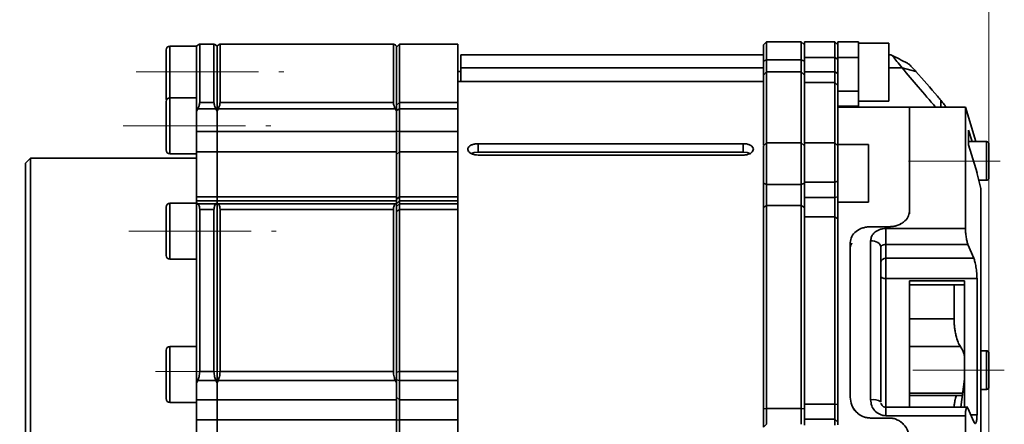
# Model space of a CAD drawing. Header units: millimetres. Extents: x -594 to 604, y -420 to 420.
# Tile 21 of 43: x -115 to -18, y 279 to 319. Entities that reach past the tile are written whole.
import ezdxf

# ---------------------------------------------------------------- set-up
doc = ezdxf.new("R2010")
doc.units = ezdxf.units.MM
doc.linetypes.add('点画线', pattern=[18, 12, -2, 2, -2])
doc.layers.get('0').update_dxf_attribs({"lineweight": 35})
for name, color, linetype, lineweight in [('中心线层', 1, '点画线', 18), ('尺寸线层', 3, 'Continuous', 18), ('粗实线层', 7, 'Continuous', 35)]:
    doc.layers.add(name, color=color, linetype=linetype, lineweight=lineweight)
doc.styles.add('标准', font='txt', dxfattribs={"width": 0.667})
doc.dimstyles.new('GB_尺寸', dxfattribs={"dimtxt": 3.5, "dimasz": 4, "dimexe": 2, "dimexo": 0, "dimtad": 1, "dimdsep": 46, "dimtxsty": '标准', "dimblk": '_CAXARROW', "dimcen": 0, "dimdle": 6, "dimazin": 2, "dimtfac": 0.707107, "dimtdec": 3, "dimtmove": 2, "dimatfit": 3, "dimfxl": 0, "dimfrac": 2, "dimtolj": 1, "dimtzin": 0, "dimarcsym": 0})

# ---------------------------------------------------------------- blocks, each defined once
blk = doc.blocks.new('*X34')
at = {"layer": '尺寸线层', "linetype": 'Continuous'}
for points in [[(-220.485, 344.907), (-216.485, 345.407), (-216.485, 344.407)], [(-19.877, 344.907), (-23.877, 345.407), (-23.877, 344.407)]]:
    blk.add_hatch(color=0, dxfattribs=at).paths.add_polyline_path(points, flags=0)
at = {"layer": '尺寸线层', "color": 0, "linetype": 'Continuous'}
for p, q in [((-220.485, 192.159), (-220.485, 346.907)), ((-19.877, 262.73), (-19.877, 346.907)), ((-220.485, 344.907), (-19.877, 344.907))]:
    blk.add_line(p, q, dxfattribs=at)
at = {"layer": '尺寸线层', "color": 0, "insert": (-120.181, 347.264), "char_height": 3.5, "width": 16.33393, "attachment_point": 5, "line_spacing_factor": 1.15057, "style": '标准'}
blk.add_mtext('\\T1.1;200.5', dxfattribs=at)
blk = doc.blocks.new('_CAXARROW')
blk.add_hatch(color=0).paths.add_polyline_path([(0, 0), (-1, 0.125), (-1, -0.125)], flags=0)

msp = doc.modelspace()

# ---------------------------------------------------------------- linework, layer by layer
at = {"layer": '中心线层'}
for p, q in [((-103.503, 313.504), (-89.036, 313.504)), ((-104.779, 308.208), (-90.312, 308.208)), ((-18.766, 304.76), (-27.749, 304.76)), ((-104.24, 297.87), (-89.773, 297.87)), ((-101.615, 284.114), (-87.148, 284.114)), ((-18.366, 284.241), (-27.349, 284.241))]:
    msp.add_line(p, q, dxfattribs=at)
at = {"layer": '粗实线层'}
for p, q in [((-97.577, 316.039), (-100.202, 316.039)), ((-100.202, 316.039), (-100.202, 310.969)), ((-97.464, 316.135), (-97.577, 316.044)), ((-97.577, 316.039), (-97.577, 315.733)), ((-95.846, 316.238), (-97.3, 316.238)), ((-97.277, 316.223), (-97.277, 310.492)), ((-95.877, 316.223), (-97.277, 316.223)), ((-95.877, 316.223), (-95.877, 310.492)), ((-95.877, 316.223), (-95.846, 316.221)), ((-95.812, 316.219), (-95.69, 316.135)), ((-95.577, 316.044), (-95.69, 316.135)), ((-95.464, 316.135), (-95.577, 316.044)), ((-95.577, 316.044), (-95.577, 309.667)), ((-95.577, 309.667), (-95.577, 316.044)), ((-78.246, 316.238), (-95.3, 316.238)), ((-95.277, 316.223), (-95.277, 310.492)), ((-78.277, 316.223), (-95.277, 316.223)), ((-78.277, 316.223), (-78.277, 310.492)), ((-78.277, 316.223), (-78.246, 316.221)), ((-78.212, 316.219), (-78.09, 316.135)), ((-77.977, 316.044), (-78.09, 316.135)), ((-77.677, 316.235), (-77.977, 315.936)), ((-77.677, 316.223), (-77.977, 315.925)), ((-77.977, 316.044), (-77.977, 309.667)), ((-77.977, 315.925), (-77.977, 310.234)), ((-77.977, 315.925), (-77.977, 315.911)), ((-71.977, 316.238), (-77.677, 316.238)), ((-77.677, 316.238), (-77.677, 316.223)), ((-77.677, 316.223), (-77.677, 310.492)), ((-71.977, 316.223), (-77.677, 316.223)), ((-71.977, 316.223), (-71.977, 316.238)), ((-71.977, 316.223), (-71.977, 310.492)), ((-41.677, 316.469), (-41.977, 316.169)), ((-41.977, 316.17), (-41.977, 314.564)), ((-38.277, 316.469), (-41.677, 316.469)), ((-41.677, 316.469), (-41.677, 314.685)), ((-37.977, 316.169), (-38.277, 316.469)), ((-38.277, 316.469), (-38.277, 314.685)), ((-34.977, 316.468), (-37.977, 316.468)), ((-37.977, 316.448), (-37.977, 314.904)), ((-34.677, 316.168), (-34.977, 316.468)), ((-34.977, 314.904), (-34.977, 316.468)), ((-32.677, 316.469), (-34.677, 316.469)), ((-34.677, 316.469), (-34.677, 314.904)), ((-34.677, 316.15), (-34.677, 314.761)), ((-32.677, 316.469), (-32.677, 314.904)), ((-29.677, 316.309), (-32.677, 316.309)), ((-29.677, 311.406), (-29.677, 316.309)), ((-100.577, 315.658), (-100.577, 310.921)), ((-97.577, 315.733), (-97.577, 310.969)), ((-41.977, 315.183), (-71.677, 315.183)), ((-71.677, 313.895), (-71.677, 315.183)), ((-37.977, 314.904), (-34.977, 314.904)), ((-37.977, 314.904), (-37.977, 313.526)), ((-34.977, 314.904), (-34.677, 314.761)), ((-34.977, 313.504), (-34.977, 314.904)), ((-34.677, 314.904), (-32.677, 314.904)), ((-34.677, 311.991), (-34.677, 314.904)), ((-32.677, 314.904), (-32.677, 311.611)), ((-29.52, 315.183), (-29.677, 315.183)), ((-71.677, 312.547), (-71.677, 313.895)), ((-71.677, 313.895), (-41.977, 313.895)), ((-41.977, 314.564), (-41.677, 314.685)), ((-41.977, 313.199), (-41.977, 314.564)), ((-41.677, 313.499), (-41.677, 314.685)), ((-41.677, 314.685), (-38.277, 314.685)), ((-38.277, 313.499), (-38.277, 314.685)), ((-38.277, 314.685), (-37.977, 314.564)), ((-29.677, 313.895), (-28.391, 313.895)), ((-28.391, 313.895), (-27.028, 313.541)), ((-71.677, 313.559), (-71.977, 313.559)), ((-41.677, 313.499), (-41.977, 313.199)), ((-41.977, 306.274), (-41.977, 313.199)), ((-41.677, 313.499), (-41.677, 306.548)), ((-38.277, 313.499), (-41.677, 313.499)), ((-38.277, 313.499), (-38.277, 306.548)), ((-37.977, 313.199), (-38.277, 313.499)), ((-37.977, 313.504), (-37.977, 313.199)), ((-37.977, 313.504), (-34.977, 313.504)), ((-37.977, 313.199), (-37.977, 306.465)), ((-34.977, 313.504), (-34.977, 312.466)), ((-34.977, 313.504), (-34.677, 313.361)), ((-34.677, 313.361), (-34.677, 312.166)), ((-41.977, 312.547), (-71.977, 312.547)), ((-34.977, 312.466), (-37.977, 312.466)), ((-37.977, 312.466), (-37.977, 306.465)), ((-34.977, 306.549), (-34.977, 312.466)), ((-34.677, 312.166), (-34.977, 312.466)), ((-34.677, 312.166), (-34.677, 306.273)), ((-97.577, 310.969), (-100.202, 310.969)), ((-100.202, 310.969), (-100.202, 305.469)), ((-32.677, 311.611), (-34.677, 311.611)), ((-32.677, 311.611), (-32.677, 310.133)), ((-29.677, 310.629), (-29.677, 311.406)), ((-100.577, 310.59), (-100.577, 305.825)), ((-100.577, 310.571), (-100.577, 310.187)), ((-97.577, 310.923), (-97.577, 309.994)), ((-97.577, 309.994), (-97.577, 309.667)), ((-95.877, 310.492), (-97.277, 310.492)), ((-78.277, 310.492), (-95.277, 310.492)), ((-77.977, 310.234), (-77.677, 310.492)), ((-77.977, 310.234), (-77.977, 309.717)), ((-77.677, 310.492), (-77.677, 309.883)), ((-77.677, 310.492), (-71.977, 310.492)), ((-71.977, 309.883), (-71.977, 310.492)), ((-34.677, 310.133), (-32.677, 310.133)), ((-27.677, 310.047), (-34.677, 310.047)), ((-32.677, 310.629), (-29.677, 310.629)), ((-32.677, 310.133), (-32.677, 310.047)), ((-22.177, 310.047), (-27.677, 310.047)), ((-27.677, 310.037), (-27.677, 299.817)), ((-24.603, 310.742), (-24.604, 310.047)), ((-21.163, 306.666), (-22.177, 310.047)), ((-22.177, 305.528), (-22.177, 310.047)), ((-97.577, 309.667), (-97.464, 309.883)), ((-97.577, 309.667), (-97.577, 307.642)), ((-95.69, 309.883), (-97.464, 309.883)), ((-95.577, 309.667), (-95.69, 309.883)), ((-95.577, 309.667), (-95.464, 309.883)), ((-95.577, 309.667), (-95.577, 307.642)), ((-95.577, 309.667), (-95.577, 307.642)), ((-78.09, 309.883), (-95.464, 309.883)), ((-77.977, 309.667), (-78.09, 309.883)), ((-77.677, 309.883), (-77.977, 309.717)), ((-77.977, 309.717), (-77.977, 307.7)), ((-77.977, 309.667), (-77.977, 307.642)), ((-77.677, 309.883), (-77.677, 307.642)), ((-71.977, 309.883), (-77.677, 309.883)), ((-71.977, 309.883), (-71.977, 307.642)), ((-27.677, 309.837), (-27.677, 299.817)), ((-97.577, 307.642), (-95.577, 307.642)), ((-97.577, 305.652), (-97.577, 307.642)), ((-95.577, 307.642), (-95.577, 305.652)), ((-95.577, 307.642), (-77.977, 307.642)), ((-95.577, 305.652), (-95.577, 307.642)), ((-77.977, 307.7), (-77.677, 307.642)), ((-77.977, 307.642), (-77.977, 305.652)), ((-77.677, 305.652), (-77.677, 307.642)), ((-77.677, 307.642), (-71.977, 307.642)), ((-71.977, 307.642), (-71.977, 305.652)), ((-21.877, 307.793), (-21.52, 306.666)), ((-21.877, 306.335), (-21.877, 307.793)), ((-69.977, 306.462), (-43.977, 306.462)), ((-69.977, 305.642), (-69.977, 306.462)), ((-43.977, 306.462), (-43.977, 305.642)), ((-41.677, 306.546), (-41.977, 306.246)), ((-41.977, 306.212), (-41.977, 302.577)), ((-38.277, 306.548), (-41.677, 306.548)), ((-41.677, 306.548), (-41.677, 302.469)), ((-38.277, 306.548), (-38.277, 302.469)), ((-37.977, 306.245), (-38.277, 306.544)), ((-34.977, 306.549), (-37.977, 306.549)), ((-37.977, 306.537), (-37.977, 302.701)), ((-34.677, 306.249), (-34.977, 306.549)), ((-34.977, 302.701), (-34.977, 306.549)), ((-31.677, 306.388), (-34.677, 306.388)), ((-34.677, 306.388), (-34.677, 301.963)), ((-34.677, 306.238), (-34.677, 302.786)), ((-31.677, 300.708), (-31.677, 306.388)), ((-20.127, 306.666), (-21.877, 306.666)), ((-21.15, 304.037), (-21.877, 306.335)), ((-20.127, 302.866), (-20.127, 306.666)), ((-19.877, 306.404), (-19.877, 303.116)), ((-100.202, 305.469), (-97.577, 305.469)), ((-95.577, 305.652), (-97.577, 305.652)), ((-97.577, 305.652), (-97.577, 301.234)), ((-95.577, 305.652), (-95.577, 301.234)), ((-77.977, 305.652), (-95.577, 305.652)), ((-95.577, 305.652), (-95.577, 301.234)), ((-77.677, 305.652), (-77.977, 305.411)), ((-77.977, 305.652), (-77.977, 301.234)), ((-77.677, 305.652), (-77.677, 301.234)), ((-71.977, 305.652), (-77.677, 305.652)), ((-71.977, 305.652), (-71.977, 301.234)), ((-43.977, 305.642), (-69.977, 305.642)), ((-43.977, 305.346), (-69.977, 305.346)), ((-22.177, 301.599), (-22.177, 305.528)), ((-113.877, 305.047), (-114.377, 304.547)), ((-114.377, 273.547), (-114.377, 304.547)), ((-97.577, 305.047), (-113.877, 305.047)), ((-113.877, 305.047), (-113.877, 273.547)), ((-20.677, 302.068), (-21.15, 304.037)), ((-21.04, 303.594), (-21.15, 304.037)), ((-41.977, 302.577), (-41.677, 302.469)), ((-41.977, 300.205), (-41.977, 302.577)), ((-41.677, 300.407), (-41.677, 302.469)), ((-41.677, 302.469), (-38.277, 302.469)), ((-38.277, 302.469), (-37.977, 302.577)), ((-38.277, 300.407), (-38.277, 302.469)), ((-37.977, 302.701), (-34.977, 302.701)), ((-37.977, 302.701), (-37.977, 301.196)), ((-34.977, 302.701), (-34.677, 302.786)), ((-34.977, 301.172), (-34.977, 302.701)), ((-20.848, 302.866), (-20.127, 302.866)), ((-34.677, 301.936), (-34.677, 301.257)), ((-22.177, 298.143), (-22.177, 301.599)), ((-20.677, 302.068), (-20.677, 301.147)), ((-97.577, 300.62), (-100.202, 300.62)), ((-100.202, 300.62), (-100.202, 295.12)), ((-97.577, 301.234), (-95.577, 301.234)), ((-97.577, 300.87), (-97.577, 301.234)), ((-95.577, 300.87), (-97.577, 300.87)), ((-97.577, 300.87), (-97.577, 300.658)), ((-97.464, 300.555), (-97.577, 300.658)), ((-97.577, 300.658), (-97.577, 300.176)), ((-97.464, 300.555), (-95.69, 300.555)), ((-95.577, 300.658), (-95.69, 300.555)), ((-95.577, 301.234), (-95.577, 300.87)), ((-95.577, 301.234), (-77.977, 301.234)), ((-95.577, 300.87), (-95.577, 301.234)), ((-77.977, 300.87), (-95.577, 300.87)), ((-95.577, 300.87), (-95.577, 300.658)), ((-95.577, 300.87), (-95.577, 300.658)), ((-95.577, 300.658), (-95.577, 282.985)), ((-95.464, 300.555), (-95.577, 300.658)), ((-95.577, 282.985), (-95.577, 300.658)), ((-95.464, 300.555), (-78.09, 300.555)), ((-77.977, 300.658), (-78.09, 300.555)), ((-77.977, 301.026), (-77.677, 301.234)), ((-77.977, 301.234), (-77.977, 300.87)), ((-77.677, 300.87), (-77.977, 300.57)), ((-77.977, 300.87), (-77.977, 300.658)), ((-77.977, 300.658), (-77.977, 282.985)), ((-77.977, 300.615), (-77.977, 300.286)), ((-77.977, 300.286), (-77.677, 300.555)), ((-77.677, 300.87), (-77.677, 301.234)), ((-77.677, 301.234), (-71.977, 301.234)), ((-71.977, 300.87), (-77.677, 300.87)), ((-77.677, 300.87), (-77.677, 300.555)), ((-77.677, 300.555), (-77.677, 299.995)), ((-77.677, 300.555), (-71.977, 300.555)), ((-71.977, 301.234), (-71.977, 300.87)), ((-71.977, 300.87), (-71.977, 300.555)), ((-71.977, 299.995), (-71.977, 300.555)), ((-41.677, 300.407), (-41.977, 300.205)), ((-38.277, 300.407), (-41.677, 300.407)), ((-41.677, 300.407), (-41.677, 280.493)), ((-38.277, 300.407), (-38.277, 280.493)), ((-37.977, 300.205), (-38.277, 300.407)), ((-37.977, 301.172), (-37.977, 300.205)), ((-37.977, 301.172), (-34.977, 301.172)), ((-37.977, 301.172), (-37.977, 299.287)), ((-34.977, 301.172), (-34.677, 301.257)), ((-34.977, 301.172), (-34.977, 299.287)), ((-34.677, 301.257), (-34.677, 299.089)), ((-34.677, 300.708), (-31.677, 300.708)), ((-20.677, 301.147), (-20.677, 296.783)), ((-100.577, 300.246), (-100.577, 295.492)), ((-97.577, 300.176), (-97.577, 298.706)), ((-97.277, 299.995), (-97.277, 284.114)), ((-95.877, 299.995), (-97.277, 299.995)), ((-95.877, 299.995), (-95.877, 284.114)), ((-95.277, 299.995), (-95.277, 284.114)), ((-78.277, 299.995), (-95.277, 299.995)), ((-78.277, 299.995), (-78.277, 284.114)), ((-77.977, 300.286), (-77.977, 299.811)), ((-77.677, 299.995), (-77.977, 299.811)), ((-77.977, 299.811), (-77.977, 284.04)), ((-71.977, 299.995), (-77.677, 299.995)), ((-77.677, 299.995), (-77.677, 284.114)), ((-71.977, 299.995), (-71.977, 284.114)), ((-41.977, 280.441), (-41.977, 300.205)), ((-37.977, 300.205), (-37.977, 280.441)), ((-27.677, 299.817), (-27.677, 299.583)), ((-97.577, 298.706), (-97.577, 285.375)), ((-34.977, 299.287), (-37.977, 299.287)), ((-37.977, 299.287), (-37.977, 280.914)), ((-34.977, 280.914), (-34.977, 299.287)), ((-34.677, 299.089), (-34.977, 299.287)), ((-34.677, 299.089), (-34.677, 280.857)), ((-31.477, 298.312), (-29.677, 298.312)), ((-29.977, 298.143), (-22.177, 298.143)), ((-29.977, 298.143), (-29.977, 296.571)), ((-33.477, 296.751), (-33.477, 289.6)), ((-33.477, 296.751), (-33.477, 281.577)), ((-31.477, 296.94), (-31.477, 289.6)), ((-29.977, 296.571), (-21.936, 296.571)), ((-29.977, 296.571), (-29.977, 295.227)), ((-21.936, 296.571), (-21.359, 295.227)), ((-20.677, 296.783), (-20.677, 274.58)), ((-20.677, 296.514), (-20.677, 296.258)), ((-30.477, 296.299), (-30.477, 281.125)), ((-100.202, 295.12), (-97.577, 295.12)), ((-29.977, 295.227), (-21.359, 295.227)), ((-29.977, 293.22), (-29.977, 295.227)), ((-21.044, 293.22), (-29.977, 293.22)), ((-29.977, 293.22), (-29.977, 280.6)), ((-27.674, 292.991), (-27.674, 280.6)), ((-22.274, 292.991), (-27.674, 292.991)), ((-27.674, 292.991), (-27.674, 292.623)), ((-27.674, 292.623), (-27.674, 280.6)), ((-22.274, 292.623), (-27.674, 292.623)), ((-23.293, 292.623), (-23.293, 289.288)), ((-22.274, 280.6), (-22.274, 292.991)), ((-21.044, 279.842), (-21.044, 293.22)), ((-33.477, 289.6), (-33.477, 281.577)), ((-31.477, 289.508), (-31.477, 289.6)), ((-31.477, 289.508), (-31.477, 281.338)), ((-27.674, 289.288), (-23.293, 289.288)), ((-100.577, 286.199), (-100.577, 281.44)), ((-97.577, 286.568), (-100.202, 286.568)), ((-100.202, 286.568), (-100.202, 281.068)), ((-22.671, 286.546), (-27.674, 286.546)), ((-20.127, 286.141), (-20.677, 286.141)), ((-20.127, 282.341), (-20.127, 286.141)), ((-19.877, 285.878), (-19.877, 284.943)), ((-97.577, 285.375), (-97.577, 283.588)), ((-19.877, 284.943), (-19.877, 282.56)), ((-95.877, 284.114), (-97.277, 284.114)), ((-78.277, 284.114), (-95.277, 284.114)), ((-77.977, 284.04), (-77.677, 284.114)), ((-77.977, 284.04), (-77.977, 283.289)), ((-77.677, 284.114), (-71.977, 284.114)), ((-77.677, 284.114), (-77.677, 283.23)), ((-71.977, 283.23), (-71.977, 284.114)), ((-97.577, 283.588), (-97.577, 282.985)), ((-97.577, 282.985), (-97.464, 283.23)), ((-97.577, 282.985), (-97.577, 281.329)), ((-95.69, 283.23), (-97.464, 283.23)), ((-95.577, 282.985), (-95.69, 283.23)), ((-95.577, 282.985), (-95.464, 283.23)), ((-95.577, 282.985), (-95.577, 281.329)), ((-95.577, 282.985), (-95.577, 281.329)), ((-78.09, 283.23), (-95.464, 283.23)), ((-77.977, 282.985), (-78.09, 283.23)), ((-77.677, 283.23), (-77.977, 283.289)), ((-77.977, 283.289), (-77.977, 281.578)), ((-77.977, 282.985), (-77.977, 281.329)), ((-77.677, 283.23), (-77.677, 281.329)), ((-71.977, 283.23), (-77.677, 283.23)), ((-71.977, 283.23), (-71.977, 281.329)), ((-22.274, 283.368), (-22.62, 280.6)), ((-27.674, 281.997), (-22.445, 281.997)), ((-20.677, 282.341), (-20.127, 282.341)), ((-100.202, 281.068), (-97.577, 281.068)), ((-97.577, 281.329), (-95.577, 281.329)), ((-97.577, 279.377), (-97.577, 281.329)), ((-95.577, 281.329), (-95.577, 279.377)), ((-95.577, 281.329), (-77.977, 281.329)), ((-95.577, 279.377), (-95.577, 281.329)), ((-77.977, 281.578), (-77.677, 281.329)), ((-77.977, 281.329), (-77.977, 279.377)), ((-77.677, 281.329), (-71.977, 281.329)), ((-77.677, 279.377), (-77.677, 281.329)), ((-71.977, 281.329), (-71.977, 279.377)), ((-27.674, 281.741), (-22.478, 281.741)), ((-41.977, 280.441), (-41.677, 280.493)), ((-41.977, 278.638), (-41.977, 280.441)), ((-41.677, 278.926), (-41.677, 280.493)), ((-41.677, 280.493), (-38.277, 280.493)), ((-38.277, 280.493), (-37.977, 280.441)), ((-38.277, 278.926), (-38.277, 280.493)), ((-37.977, 280.914), (-34.977, 280.914)), ((-37.977, 280.914), (-37.977, 279.429)), ((-37.977, 280.441), (-37.977, 279.429)), ((-34.977, 280.914), (-34.977, 279.429)), ((-34.977, 280.914), (-34.677, 280.857)), ((-34.677, 280.857), (-34.677, 279.15)), ((-21.933, 280.6), (-29.977, 280.6)), ((-29.977, 279.771), (-29.977, 280.6)), ((-21.359, 279.154), (-21.936, 280.498)), ((-95.577, 279.377), (-97.577, 279.377)), ((-97.577, 279.377), (-97.577, 272.711)), ((-95.577, 279.377), (-95.577, 272.711)), ((-77.977, 279.377), (-95.577, 279.377)), ((-95.577, 279.377), (-95.577, 272.711)), ((-77.677, 279.377), (-77.977, 279.334)), ((-77.977, 279.377), (-77.977, 272.711)), ((-77.677, 279.377), (-77.677, 272.711)), ((-71.977, 279.377), (-77.677, 279.377)), ((-71.977, 279.377), (-71.977, 272.711)), ((-34.977, 279.429), (-37.977, 279.429)), ((-37.977, 279.422), (-37.977, 278.848)), ((-34.677, 279.15), (-34.977, 279.429)), ((-34.977, 278.848), (-34.977, 279.429)), ((-34.677, 279.15), (-34.677, 278.888)), ((-29.677, 279.545), (-31.477, 279.545)), ((-22.177, 279.771), (-29.977, 279.771)), ((-22.177, 274.794), (-22.177, 279.771)), ((-21.654, 279.842), (-21.044, 279.842)), ((-41.677, 278.926), (-41.977, 278.638))]:
    msp.add_line(p, q, dxfattribs=at)
for points in [[(-69.977, 305.642), (-70.36, 305.6), (-70.644, 305.5)], [(-43.308, 305.499), (-43.594, 305.6), (-43.977, 305.642)], [(-31.477, 296.94), (-31.282, 296.927), (-31.094, 296.891), (-30.921, 296.832), (-30.77, 296.752), (-30.646, 296.655), (-30.553, 296.544), (-30.496, 296.424), (-30.477, 296.299)], [(-30.477, 293.44), (-30.467, 293.397), (-30.439, 293.355), (-30.393, 293.317), (-30.331, 293.284), (-30.255, 293.257), (-30.168, 293.236), (-30.075, 293.224), (-29.977, 293.22)]]:
    msp.add_lwpolyline(points, dxfattribs=at)
for centre, radius, start, end in [((-100.202, 315.664), 0.375, 90, 180), ((-100.202, 310.594), 0.375, 90, 180), ((-100.202, 310.914), 0.375, 180, 205.28436), ((-20.127, 306.416), 0.25, 0, 90), ((-100.202, 305.844), 0.375, 180, 270), ((-20.127, 303.116), 0.25, 270, 360), ((-100.202, 300.245), 0.375, 90, 180), ((-100.202, 295.495), 0.375, 180, 270), ((-30.001, 294.751), 0.477, 87.09198, 176.76168), ((-100.202, 286.193), 0.375, 90, 180), ((-20.127, 285.891), 0.25, 0, 90), ((-20.127, 282.591), 0.25, 270, 360), ((-100.202, 281.443), 0.375, 180, 270), ((-31.238, 280.007), 1.353, 55.7414, 100.16101)]:
    msp.add_arc(centre, radius, start, end, dxfattribs=at)
for points, knots in [([(-97.464, 316.135), (-97.403, 316.178), (-97.299, 316.254), (-97.283, 316.232), (-97.277, 316.223)], [0, 0, 0, 0, 0.1275497, 0.2209306, 0.2209306, 0.2209306, 0.2209306]), ([(-95.464, 316.135), (-95.403, 316.178), (-95.299, 316.254), (-95.283, 316.232), (-95.277, 316.223)], [0, 0, 0, 0, 0.1275497, 0.2209306, 0.2209306, 0.2209306, 0.2209306]), ([(-28.391, 313.895), (-28.569, 314.122), (-28.905, 314.553), (-29.278, 314.995), (-29.488, 315.207), (-29.515, 315.167), (-29.52, 315.161)], [0, 0, 0, 0, 0.582054, 1.100242, 1.621044, 1.727458, 1.727458, 1.727458, 1.727458]), ([(-27.867, 314.368), (-28.139, 314.502), (-28.685, 314.772), (-29.229, 315.041), (-29.501, 315.176)], [0, 0, 0, 0, 0.910921, 1.823111, 1.823111, 1.823111, 1.823111]), ([(-25.099, 310.047), (-25.668, 310.709), (-26.769, 311.988), (-27.863, 313.274), (-28.391, 313.895)], [0, 0, 0, 0, 2.617244, 5.063628, 5.063628, 5.063628, 5.063628]), ([(-27.87, 314.364), (-27.856, 314.358), (-27.797, 314.333), (-27.583, 314.143), (-27.302, 313.853), (-27.095, 313.618), (-27.028, 313.541)], [0, 0, 0, 0, 0.105366, 0.452159, 0.944415, 1.182286, 1.182286, 1.182286, 1.182286]), ([(-27.028, 313.541), (-26.328, 312.734), (-25.519, 311.802), (-24.712, 310.868), (-24.603, 310.742)], [0, 0, 0, 0, 3.202744, 3.702876, 3.702876, 3.702876, 3.702876]), ([(-97.277, 310.492), (-97.289, 310.391), (-97.31, 310.214), (-97.418, 309.982), (-97.464, 309.883)], [0, 0, 0, 0, 0.3690604, 0.6409097, 0.6409097, 0.6409097, 0.6409097]), ([(-95.877, 310.492), (-95.865, 310.391), (-95.844, 310.214), (-95.736, 309.982), (-95.69, 309.883)], [0, 0, 0, 0, 0.3690604, 0.6409097, 0.6409097, 0.6409097, 0.6409097]), ([(-95.277, 310.492), (-95.289, 310.391), (-95.31, 310.214), (-95.418, 309.982), (-95.464, 309.883)], [0, 0, 0, 0, 0.3690604, 0.6409097, 0.6409097, 0.6409097, 0.6409097]), ([(-78.277, 310.492), (-78.265, 310.391), (-78.244, 310.214), (-78.136, 309.982), (-78.09, 309.883)], [0, 0, 0, 0, 0.3690604, 0.6409097, 0.6409097, 0.6409097, 0.6409097]), ([(-24.603, 310.742), (-24.541, 310.668), (-24.427, 310.535), (-24.272, 310.335), (-24.153, 310.167), (-24.106, 310.087), (-24.083, 310.047)], [0, 0, 0, 0, 0.2794067, 0.5079985, 0.6902342, 0.8691587, 0.8691587, 0.8691587, 0.8691587]), ([(-69.977, 305.346), (-70.089, 305.352), (-70.314, 305.365), (-70.614, 305.465), (-70.841, 305.61), (-70.971, 305.789), (-70.989, 305.98), (-70.893, 306.161), (-70.694, 306.313), (-70.414, 306.419), (-70.159, 306.458), (-70.012, 306.461), (-69.977, 306.462)], [0, 0, 0, 0, 0.267682, 0.535361, 0.803096, 1.070866, 1.338577, 1.606225, 1.873906, 2.141664, 2.409423, 2.493578, 2.493578, 2.493578, 2.493578]), ([(-43.977, 306.462), (-43.865, 306.456), (-43.64, 306.444), (-43.34, 306.351), (-43.113, 306.213), (-42.983, 306.039), (-42.965, 305.849), (-43.061, 305.664), (-43.26, 305.505), (-43.54, 305.392), (-43.795, 305.349), (-43.942, 305.346), (-43.977, 305.346)], [0, 0, 0, 0, 0.267685, 0.535368, 0.803106, 1.070881, 1.338595, 1.606247, 1.873931, 2.141693, 2.409455, 2.493612, 2.493612, 2.493612, 2.493612]), ([(-97.464, 300.555), (-97.403, 300.471), (-97.299, 300.326), (-97.283, 300.093), (-97.277, 299.995)], [0, 0, 0, 0, 0.347443, 0.6018108, 0.6018108, 0.6018108, 0.6018108]), ([(-95.877, 299.995), (-95.865, 300.127), (-95.844, 300.356), (-95.736, 300.496), (-95.69, 300.555)], [0, 0, 0, 0, 0.3465796, 0.6018695, 0.6018695, 0.6018695, 0.6018695]), ([(-95.464, 300.555), (-95.403, 300.471), (-95.299, 300.326), (-95.283, 300.093), (-95.277, 299.995)], [0, 0, 0, 0, 0.347443, 0.6018108, 0.6018108, 0.6018108, 0.6018108]), ([(-78.277, 299.995), (-78.265, 300.127), (-78.244, 300.356), (-78.136, 300.496), (-78.09, 300.555)], [0, 0, 0, 0, 0.3465796, 0.6018695, 0.6018695, 0.6018695, 0.6018695]), ([(-27.677, 299.817), (-27.705, 299.628), (-27.76, 299.251), (-28.137, 298.83), (-28.538, 298.571), (-28.89, 298.425), (-29.274, 298.329), (-29.543, 298.317), (-29.677, 298.312)], [0, 0, 0, 0, 0.690634, 1.378848, 1.724804, 2.068156, 2.413506, 2.757974, 2.757974, 2.757974, 2.757974]), ([(-29.677, 298.312), (-29.545, 298.318), (-29.276, 298.33), (-28.889, 298.424), (-28.537, 298.573), (-28.134, 298.831), (-27.76, 299.252), (-27.705, 299.629), (-27.677, 299.817)], [0, 0, 0, 0, 0.339988, 0.689633, 1.039353, 1.37882, 2.068097, 2.757624, 2.757624, 2.757624, 2.757624]), ([(-31.477, 298.312), (-31.611, 298.306), (-31.878, 298.294), (-32.387, 298.169), (-32.938, 297.878), (-33.39, 297.363), (-33.448, 296.955), (-33.477, 296.751)], [0, 0, 0, 0, 0.352938, 0.705841, 1.405608, 2.106284, 2.80459, 2.80459, 2.80459, 2.80459]), ([(-33.477, 296.751), (-33.448, 296.956), (-33.389, 297.365), (-32.936, 297.881), (-32.382, 298.171), (-31.874, 298.293), (-31.608, 298.306), (-31.477, 298.312)], [0, 0, 0, 0, 0.701267, 1.402804, 2.102021, 2.458126, 2.804291, 2.804291, 2.804291, 2.804291]), ([(-31.477, 296.94), (-31.455, 297.095), (-31.413, 297.402), (-31.086, 297.797), (-30.676, 298.024), (-30.289, 298.129), (-30.08, 298.138), (-29.977, 298.143)], [0, 0, 0, 0, 0.532747, 1.053571, 1.577957, 1.855528, 2.126848, 2.126848, 2.126848, 2.126848]), ([(-22.177, 298.143), (-22.176, 298.086), (-22.174, 297.969), (-22.159, 297.756), (-22.135, 297.52), (-22.103, 297.28), (-22.065, 297.053), (-22.023, 296.855), (-21.979, 296.686), (-21.95, 296.609), (-21.936, 296.571)], [0, 0, 0, 0, 0.186304, 0.38121, 0.585008, 0.797949, 0.998559, 1.197026, 1.396774, 1.596411, 1.596411, 1.596411, 1.596411]), ([(-33.477, 296.072), (-33.471, 296.284), (-33.464, 296.511), (-33.309, 296.688), (-33.3, 296.699)], [0, 0, 0, 0, 0.6224716, 0.6642078, 0.6642078, 0.6642078, 0.6642078]), ([(-30.477, 296.299), (-30.47, 296.335), (-30.456, 296.407), (-30.362, 296.482), (-30.257, 296.529), (-30.166, 296.554), (-30.072, 296.568), (-30.008, 296.57), (-29.977, 296.571)], [0, 0, 0, 0, 0.1667526, 0.3288276, 0.4122988, 0.487904, 0.5567934, 0.6204819, 0.6204819, 0.6204819, 0.6204819]), ([(-21.359, 295.227), (-21.32, 295.121), (-21.244, 294.91), (-21.156, 294.465), (-21.102, 294.077), (-21.061, 293.679), (-21.051, 293.402), (-21.044, 293.22)], [0, 0, 0, 0, 0.510012, 1.019261, 1.287005, 1.54658, 2.040016, 2.040016, 2.040016, 2.040016]), ([(-23.293, 289.288), (-23.291, 289.165), (-23.286, 288.917), (-23.25, 288.506), (-23.192, 288.086), (-23.086, 287.548), (-22.912, 286.944), (-22.751, 286.679), (-22.671, 286.546)], [0, 0, 0, 0, 0.343803, 0.68911, 1.055013, 1.422846, 2.133794, 2.843826, 2.843826, 2.843826, 2.843826]), ([(-22.274, 285.64), (-22.318, 285.79), (-22.436, 286.194), (-22.58, 286.41), (-22.671, 286.546)], [0, 0, 0, 0, 0.3678882, 0.99446, 0.99446, 0.99446, 0.99446]), ([(-97.277, 284.114), (-97.289, 283.939), (-97.31, 283.635), (-97.418, 283.351), (-97.464, 283.23)], [0, 0, 0, 0, 0.5229557, 0.908164, 0.908164, 0.908164, 0.908164]), ([(-95.877, 284.114), (-95.865, 283.939), (-95.844, 283.635), (-95.736, 283.351), (-95.69, 283.23)], [0, 0, 0, 0, 0.5229557, 0.908164, 0.908164, 0.908164, 0.908164]), ([(-95.277, 284.114), (-95.289, 283.939), (-95.31, 283.635), (-95.418, 283.351), (-95.464, 283.23)], [0, 0, 0, 0, 0.5229557, 0.908164, 0.908164, 0.908164, 0.908164]), ([(-78.277, 284.114), (-78.265, 283.939), (-78.244, 283.635), (-78.136, 283.351), (-78.09, 283.23)], [0, 0, 0, 0, 0.5229557, 0.908164, 0.908164, 0.908164, 0.908164]), ([(-31.477, 279.545), (-31.607, 279.553), (-31.871, 279.568), (-32.374, 279.731), (-32.929, 280.113), (-33.387, 280.789), (-33.447, 281.315), (-33.477, 281.577)], [0, 0, 0, 0, 0.386648, 0.784013, 1.562696, 2.361973, 3.157551, 3.157551, 3.157551, 3.157551]), ([(-31.477, 279.545), (-31.608, 279.553), (-31.874, 279.569), (-32.383, 279.734), (-32.936, 280.12), (-33.389, 280.796), (-33.448, 281.317), (-33.477, 281.577)], [0, 0, 0, 0, 0.389941, 0.791188, 1.578114, 2.368349, 3.157507, 3.157507, 3.157507, 3.157507]), ([(-29.977, 279.771), (-30.08, 279.777), (-30.289, 279.789), (-30.676, 279.929), (-31.086, 280.23), (-31.413, 280.747), (-31.455, 281.139), (-31.477, 281.338)], [0, 0, 0, 0, 0.306195, 0.620115, 1.212534, 1.800931, 2.402797, 2.402797, 2.402797, 2.402797]), ([(-29.977, 280.6), (-30.001, 280.601), (-30.049, 280.603), (-30.129, 280.622), (-30.206, 280.656), (-30.307, 280.724), (-30.409, 280.844), (-30.447, 280.949), (-30.468, 281.006)], [0, 0, 0, 0, 0.066285, 0.1330154, 0.2041685, 0.2828237, 0.4676136, 0.6843381, 0.6843381, 0.6843381, 0.6843381]), ([(-23.033, 281.741), (-23.059, 281.698), (-23.118, 281.599), (-23.192, 281.355), (-23.249, 281.033), (-23.279, 280.773), (-23.283, 280.622), (-23.284, 280.6)], [0, 0, 0, 0, 0.235355, 0.540921, 0.844935, 1.131786, 1.179345, 1.179345, 1.179345, 1.179345]), ([(-21.936, 280.498), (-21.95, 280.528), (-21.98, 280.587), (-22.024, 280.609), (-22.067, 280.579), (-22.105, 280.495), (-22.136, 280.362), (-22.159, 280.191), (-22.174, 279.993), (-22.176, 279.847), (-22.177, 279.771)], [0, 0, 0, 0, 0.125862, 0.257582, 0.384572, 0.510622, 0.641703, 0.764477, 0.882091, 1.007492, 1.007492, 1.007492, 1.007492]), ([(-29.677, 279.545), (-29.542, 279.537), (-29.272, 279.522), (-28.887, 279.391), (-28.535, 279.193), (-28.134, 278.839), (-27.759, 278.259), (-27.704, 277.725), (-27.677, 277.458)], [0, 0, 0, 0, 0.403334, 0.805975, 1.205976, 1.609084, 2.409826, 3.209105, 3.209105, 3.209105, 3.209105]), ([(-27.677, 277.458), (-27.705, 277.726), (-27.76, 278.261), (-28.134, 278.84), (-28.537, 279.192), (-28.889, 279.393), (-29.276, 279.52), (-29.545, 279.537), (-29.677, 279.545)], [0, 0, 0, 0, 0.802249, 1.604208, 1.99917, 2.406062, 2.812866, 3.208435, 3.208435, 3.208435, 3.208435]), ([(-21.044, 279.842), (-21.051, 279.678), (-21.061, 279.429), (-21.102, 279.198), (-21.156, 279.032), (-21.244, 278.957), (-21.32, 279.088), (-21.359, 279.154)], [0, 0, 0, 0, 0.265422, 0.405068, 0.549123, 0.823077, 1.097443, 1.097443, 1.097443, 1.097443])]:
    msp.add_open_spline(points, degree=3, knots=knots, dxfattribs=at)

# ---------------------------------------------------------------- dimensions: what is measured, and where the dimension line sits
at = {"layer": '尺寸线层'}
dim = msp.add_linear_dim(base=(-19.877, 344.907), p1=(-220.485, 192.159), p2=(-19.877, 262.73), text='200.5', dimstyle='GB_尺寸', override={"dimscale": 1, "dimsah": 1, "dimtfac": 1, "dimtfill": 1, "dimtzin": 0}, dxfattribs=at)
dim.commit()
dim.dimension.update_dxf_attribs({"geometry": '*X34', "text_midpoint": (-120.181, 347.264)})

doc.saveas('drawing.dxf')
